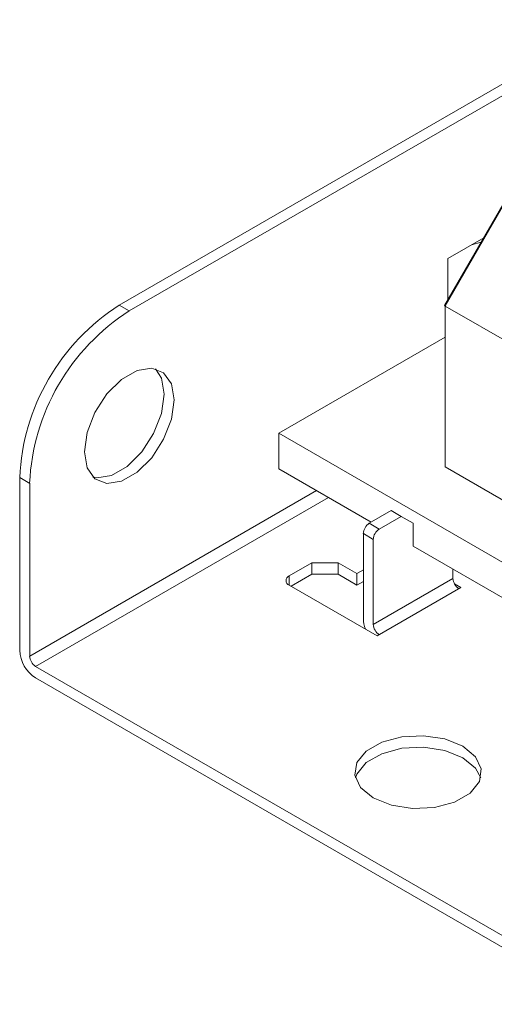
# Model space of a CAD drawing. Header units: millimetres. Extents: x -228 to 48, y -98 to 70.
# Tile 1 of 7: x -228 to -211, y -98 to -63. Entities that reach past the tile are written whole.
import ezdxf

# ---------------------------------------------------------------- set-up
doc = ezdxf.new("R2010")
doc.units = ezdxf.units.MM

msp = doc.modelspace()

# ---------------------------------------------------------------- linework, layer by layer
at = {"color": 7, "linetype": 'Continuous', "lineweight": 15}
for p, q in [((-206.621, -63.097), (-224.183, -73.235)), ((-206.621, -63.505), (-223.83, -73.439)), ((-209.463, -67.752), (-212.636, -73.248)), ((-212.622, -73.266), (-209.44, -67.755)), ((-212.516, -71.572), (-211.244, -70.838)), ((-224.183, -73.235), (-223.83, -73.439)), ((-212.622, -73.266), (-208.096, -75.879)), ((-212.622, -74.369), (-218.526, -77.778)), ((-218.526, -77.778), (-199.006, -89.047)), ((-218.526, -77.778), (-218.526, -79.044)), ((-227.719, -79.359), (-227.365, -79.563)), ((-227.719, -79.359), (-227.719, -85.493)), ((-218.526, -79.044), (-215.238, -80.942)), ((-227.365, -79.563), (-227.365, -85.697)), ((-214.531, -80.533), (-215.309, -80.982)), ((-214.178, -80.737), (-214.955, -81.186)), ((-215.309, -80.982), (-214.955, -81.186)), ((-215.521, -81.35), (-215.521, -84.37)), ((-215.521, -81.35), (-215.168, -81.554)), ((-215.168, -81.554), (-215.168, -84.574)), ((-213.753, -81.799), (-204.632, -87.065)), ((-218.152, -82.852), (-217.344, -82.386)), ((-217.344, -82.386), (-216.413, -82.386)), ((-217.344, -82.794), (-217.344, -82.386)), ((-216.413, -82.386), (-215.747, -82.77)), ((-216.413, -82.794), (-216.413, -82.386)), ((-218.081, -83.219), (-217.344, -82.794)), ((-217.344, -82.794), (-216.413, -82.794)), ((-216.413, -82.794), (-215.747, -83.178)), ((-215.747, -82.77), (-215.521, -82.639)), ((-215.747, -83.178), (-215.747, -82.77)), ((-215.026, -84.982), (-218.152, -83.178)), ((-215.747, -83.178), (-215.521, -83.048)), ((-215.168, -84.574), (-212.339, -82.941)), ((-212.285, -83.136), (-212.056, -83.268)), ((-215.026, -84.982), (-212.056, -83.268)), ((-227.153, -86.064), (-207.071, -97.657)), ((-227.153, -86.472), (-207.071, -98.065))]:
    msp.add_line(p, q, dxfattribs=at)
at = {"color": 144, "linetype": 'Continuous', "lineweight": 0}
for p, q in [((-211.337, -70.999), (-211.685, -71.092)), ((-212.516, -71.572), (-212.516, -73.04)), ((-212.636, -73.248), (-212.622, -73.266)), ((-212.622, -78.982), (-212.622, -73.266)), ((-212.622, -78.982), (-208.096, -81.595)), ((-214.531, -80.533), (-214.178, -80.737)), ((-213.753, -80.982), (-214.178, -80.737)), ((-213.753, -81.799), (-213.753, -80.982)), ((-212.339, -82.941), (-212.339, -82.615))]:
    msp.add_line(p, q, dxfattribs=at)
at = {"color": 8, "linetype": 'Continuous', "lineweight": 15}
for p, q in [((-217.183, -79.819), (-227.365, -85.697)), ((-216.759, -80.064), (-227.153, -86.064)), ((-218.152, -83.178), (-218.152, -82.852))]:
    msp.add_line(p, q, dxfattribs=at)
at = {"color": 7, "linetype": 'Continuous', "lineweight": 15, "flags": 128}
for points in [[(-222.239, -76.603), (-222.335, -77.287), (-222.611, -77.999), (-223.034, -78.654), (-223.553, -79.172), (-224.106, -79.491), (-224.625, -79.572), (-225.048, -79.406), (-225.325, -79.013), (-225.421, -78.44), (-225.325, -77.757), (-225.048, -77.044), (-224.625, -76.39), (-224.106, -75.872), (-223.553, -75.553), (-223.034, -75.472), (-222.611, -75.637), (-222.335, -76.03), (-222.239, -76.603)], [(-222.895, -75.495), (-222.688, -75.826), (-222.592, -76.399)], [(-222.592, -76.399), (-222.688, -77.083), (-222.964, -77.795), (-223.388, -78.45), (-223.907, -78.968), (-224.459, -79.287), (-224.979, -79.368), (-225.117, -79.344)], [(-211.986, -88.901), (-211.537, -89.271), (-211.335, -89.706), (-211.403, -90.156), (-211.733, -90.565), (-212.286, -90.884), (-212.994, -91.074), (-213.773, -91.114), (-214.527, -90.997), (-215.168, -90.738), (-215.616, -90.369), (-215.818, -89.933), (-215.75, -89.483), (-215.42, -89.075), (-214.867, -88.756), (-214.159, -88.565), (-213.38, -88.526), (-212.626, -88.642), (-211.986, -88.901)], [(-215.799, -90.024), (-215.75, -89.892), (-215.42, -89.483), (-214.867, -89.164), (-214.159, -88.973), (-213.38, -88.934), (-212.626, -89.051), (-211.986, -89.309)], [(-211.986, -89.309), (-211.537, -89.679), (-211.355, -90.024)]]:
    msp.add_lwpolyline(points, dxfattribs=at)
at = {"color": 7, "linetype": 'Continuous', "lineweight": 15}
for centre, radius, start, end in [((-220.043, -79.708), 7.684, 122.6055, 177.3945), ((-219.689, -79.912), 7.684, 122.6055, 177.3945), ((-215.061, -81.371), 0.461, 122.6055, 177.3945), ((-214.707, -81.575), 0.461, 122.6055, 177.3945), ((-218.09, -83.015), 0.175, 110.7834, 249.2166), ((-214.468, -84.347), 1.053, 181.2262, 201.9022), ((-214.707, -84.553), 0.461, 182.6055, 237.3945), ((-226.491, -85.437), 1.229, 182.6055, 237.3945), ((-226.905, -85.676), 0.461, 182.6055, 237.3945)]:
    msp.add_arc(centre, radius, start, end, dxfattribs=at)
at = {"color": 144, "linetype": 'Continuous', "lineweight": 0}
msp.add_arc((-211.879, -82.92), 0.461, 182.6055, 237.3945, dxfattribs=at)

doc.saveas('drawing.dxf')
